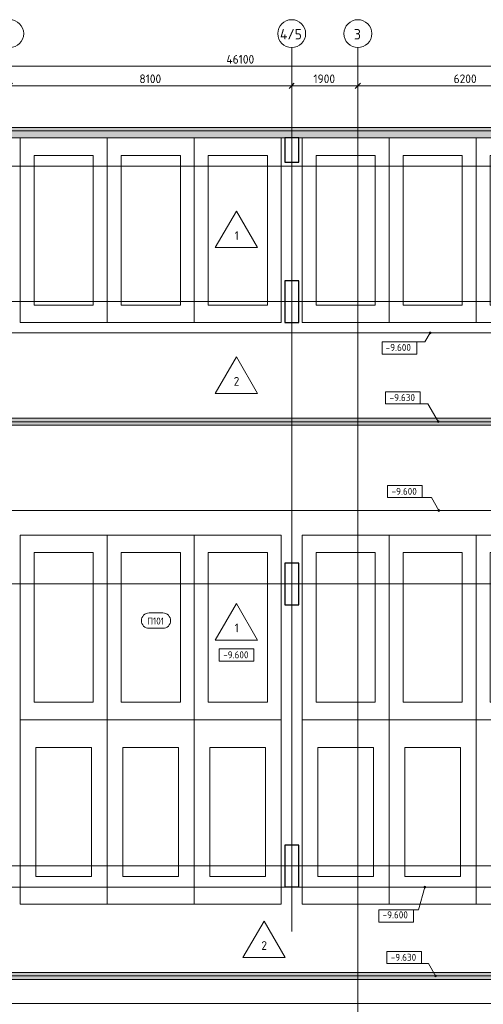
# Model space of a CAD drawing. Header units: millimetres. Extents: x -4136 to 63268, y -10605 to 130973.
# Tile 44 of 47: x 17084 to 30405, y 101425 to 129707. Entities that reach past the tile are written whole.
import ezdxf

# ---------------------------------------------------------------- set-up
doc = ezdxf.new("R2010")
doc.units = ezdxf.units.MM
doc.linetypes.add('4_ Штрихпунктир_ 10 х 2 мм', pattern=[14, 10, -2, 0, -2])
doc.linetypes.add('4_ Штрихпунктир_ 15 х 2 мм', pattern=[19, 15, -2, 0, -2])
for name, color, linetype, lineweight in [('A-ANNO-DIMS', 7, 'Continuous', 5), ('A-ANNO-DIMS-100', 7, 'Continuous', 5), ('A-AREA-IDEN', 7, 'Continuous', 5), ('A-DETL', 7, 'Continuous', 25), ('A-FLOR', 7, 'Continuous', 13), ('A-FLOR-IDEN', 7, 'Continuous', 5), ('A-GENM', 7, 'Continuous', 13), ('A-WALL', 7, 'Continuous', 13), ('A-WALL-PATT', 7, 'Continuous', 13), ('C-PRKG', 7, 'Continuous', 13), ('G-ANNO-DIMS', 7, 'Continuous', 5), ('M-EQPM', 7, 'Continuous', 13), ('S-COLS', 7, 'Continuous', 25), ('S-GRID', 7, 'Continuous', 5), ('S-GRID-IDEN', 7, 'Continuous', 5)]:
    doc.layers.add(name, color=color, linetype=linetype, lineweight=lineweight)
doc.styles.add('GOST Common_1', font='GOST_Common.ttf', dxfattribs={"height": 300})
doc.styles.add('GOST Common_2', font='GOST_Common.ttf', dxfattribs={"height": 250})
doc.styles.add('GOST Common_3', font='GOST_Common.ttf', dxfattribs={"height": 200})
doc.dimstyles.new('2_5_мм', dxfattribs={"dimscale": 304.8, "dimtxt": 251.428749, "dimasz": 0.492126, "dimexe": 0.492126, "dimexo": 0.492126, "dimgap": 0, "dimtad": 1, "dimdec": 5, "dimrnd": 1e-05, "dimdsep": 46, "dimtxsty": 'GOST Common_2', "dimblk1": 'OBLIQUE', "dimblk2": 'OBLIQUE', "dimsah": 1, "dimcen": 0.09, "dimdle": 0.492126, "dimadec": 5, "dimazin": 2, "dimtfac": 1, "dimtdec": 4, "dimtix": 1, "dimtmove": 0, "dimatfit": 3, "dimfxl": 1, "dimtvp": 1, "dimtolj": 1, "dimtzin": 0, "dimarcsym": 2})

# ---------------------------------------------------------------- blocks, each defined once
blk = doc.blocks.new('АР_Машиноместо - 5300x2500_С-3113488--02_Подвал_МП_часть А')
at = {"layer": 'C-PRKG'}
for p, q in [((2500, 5300), (0, 5300)), ((0, 0), (0, 5300)), ((2500, 0), (2500, 5300)), ((400, 4800), (2100, 4800)), ((400, 500), (400, 4800)), ((2100, 500), (2100, 4800)), ((400, 500), (2100, 500)), ((2500, 0), (0, 0))]:
    blk.add_line(p, q, dxfattribs=at)
blk = doc.blocks.new('АР_Машиноместо - 5300x2500_С-2205627--02_Подвал_МП_часть А')
at = {"layer": 'C-PRKG'}
for p, q in [((2500, 0), (0, 0)), ((0, 0), (0, -5300)), ((2500, 0), (2500, -5300)), ((400, -500), (400, -4800)), ((400, -500), (2100, -500)), ((2100, -500), (2100, -4800)), ((400, -4800), (2100, -4800)), ((2500, -5300), (0, -5300))]:
    blk.add_line(p, q, dxfattribs=at)
blk = doc.blocks.new('АР_Машиноместо - 5300x2500_С-V25--02_Подвал_МП_часть А')
at = {"layer": 'C-PRKG'}
for p, q in [((2500, 0), (0, 0)), ((0, 0), (0, -5300)), ((2500, 0), (2500, -5300)), ((400, -500), (400, -4800)), ((400, -500), (2100, -500)), ((2100, -500), (2100, -4800)), ((400, -4800), (2100, -4800))]:
    blk.add_line(p, q, dxfattribs=at)
blk = doc.blocks.new('АР_Машиноместо - 5300x2500_С-V22--02_Подвал_МП_часть А')
at = {"layer": 'C-PRKG'}
for p, q in [((0, 0), (0, 5300)), ((2500, 0), (2500, 5300)), ((400, 4800), (2100, 4800)), ((400, 500), (400, 4800)), ((2100, 500), (2100, 4800)), ((400, 500), (2100, 500)), ((2500, 0), (0, 0))]:
    blk.add_line(p, q, dxfattribs=at)
blk = doc.blocks.new('АР_Машиноместо - 4900x2400_М__5300х2500_-V11--02_Подвал_МП_часть А')
at = {"layer": 'C-PRKG'}
for p, q in [((2500, 0), (0, 0)), ((0, 0), (0, -5300)), ((2500, 0), (2500, -5300)), ((450, -800), (450, -4500)), ((450, -800), (2050, -800)), ((2050, -800), (2050, -4500)), ((450, -4500), (2050, -4500)), ((2500, -5300), (0, -5300))]:
    blk.add_line(p, q, dxfattribs=at)
blk = doc.blocks.new('АР_Машиноместо - 4900x2400_М__5300х2500_-3113489--02_Подвал_МП_часть А')
at = {"layer": 'C-PRKG'}
for p, q in [((2500, 5300), (0, 5300)), ((0, 0), (0, 5300)), ((2500, 0), (2500, 5300)), ((450, 4500), (2050, 4500)), ((450, 800), (450, 4500)), ((2050, 800), (2050, 4500)), ((450, 800), (2050, 800)), ((2500, 0), (0, 0))]:
    blk.add_line(p, q, dxfattribs=at)
blk = doc.blocks.new('АР_Лоток - 200х100h_ЛВ1-7189170--02_Подвал_МП_часть А')
at = {"layer": 'M-EQPM', "true_color": 0xdddddd}
blk.add_hatch(color=254, dxfattribs=at).paths.add_polyline_path([(42167, -100), (42200, -100), (42200, 100), (0, 100), (0, -100), (42000, -100)])
blk = doc.blocks.new('АР_Лоток - 200х100h_ЛВ1-7240422--02_Подвал_МП_часть А')
at = {"layer": 'M-EQPM', "true_color": 0xdddddd}
blk.add_hatch(color=254, dxfattribs=at).paths.add_polyline_path([(25157, -100), (42000, -100), (42000, 100), (0, 100), (0, -100), (18275, -100)])
blk = doc.blocks.new('АР-Заполнение деф_ шва - Д_ш_-4425338--02_Подвал_МП_часть А')
at = {"layer": 'A-GENM'}
blk.add_line((0, -25), (43650, -25), dxfattribs=at)
blk = doc.blocks.new('Ось сетки - 8_0 мм-31302--02_Подвал_МП_часть А')
at = {"layer": 'S-GRID-IDEN'}
blk.add_circle((0, 0), 4, dxfattribs=at)
blk = doc.blocks.new('DIMBLOCK63--02_Подвал_МП_часть А')
at = {"layer": 'A-ANNO-DIMS-100'}
for p, q in [((16800, 127764), (16800, 127958)), ((24900, 127764), (24900, 127958)), ((16800, 127808), (24900, 127808)), ((16800, 127808), (16800, 127764)), ((24900, 127808), (24900, 127764))]:
    blk.add_line(p, q, dxfattribs=at)
at = {"layer": 'A-ANNO-DIMS-100', "lineweight": 25}
for p, q in [((16800, 127808), (16875, 127883)), ((24900, 127808), (24975, 127883)), ((16800, 127808), (16725, 127733)), ((24900, 127808), (24825, 127733))]:
    blk.add_line(p, q, dxfattribs=at)
at = {"layer": 'A-ANNO-DIMS-100', "color": 0, "insert": (20524, 128134), "char_height": 250, "width": 782.41, "attachment_point": 1, "line_spacing_factor": 1.022761, "style": 'GOST Common_2'}
blk.add_mtext('8100', dxfattribs=at)
blk = doc.blocks.new('_Oblique')
at = {"color": 0, "linetype": 'ByBlock', "lineweight": -2}
blk.add_line((-0.5, -0.5), (0.5, 0.5), dxfattribs=at)
blk = doc.blocks.new('DIMBLOCK64--02_Подвал_МП_часть А')
at = {"layer": 'A-ANNO-DIMS-100'}
for p, q in [((24900, 127764), (24900, 127958)), ((26800, 127764), (26800, 127958)), ((24900, 127808), (26800, 127808)), ((24900, 127808), (24900, 127764)), ((26800, 127808), (26800, 127764))]:
    blk.add_line(p, q, dxfattribs=at)
at = {"layer": 'A-ANNO-DIMS-100', "lineweight": 25}
for p, q in [((24900, 127808), (24975, 127883)), ((26800, 127808), (26875, 127883)), ((24900, 127808), (24825, 127733)), ((26800, 127808), (26725, 127733))]:
    blk.add_line(p, q, dxfattribs=at)
at = {"layer": 'A-ANNO-DIMS-100', "color": 0, "insert": (25524, 128134), "char_height": 250, "width": 782.41, "attachment_point": 1, "line_spacing_factor": 1.022761, "style": 'GOST Common_2'}
blk.add_mtext('1900', dxfattribs=at)
blk = doc.blocks.new('DIMBLOCK65--02_Подвал_МП_часть А')
at = {"layer": 'A-ANNO-DIMS-100'}
for p, q in [((26800, 127764), (26800, 127958)), ((33000, 127764), (33000, 127958)), ((26800, 127808), (33000, 127808)), ((26800, 127808), (26800, 127764)), ((33000, 127808), (33000, 127764))]:
    blk.add_line(p, q, dxfattribs=at)
at = {"layer": 'A-ANNO-DIMS-100', "lineweight": 25}
for p, q in [((26800, 127808), (26875, 127883)), ((33000, 127808), (33075, 127883)), ((26800, 127808), (26725, 127733)), ((33000, 127808), (32925, 127733))]:
    blk.add_line(p, q, dxfattribs=at)
at = {"layer": 'A-ANNO-DIMS-100', "color": 0, "insert": (29551, 128134), "char_height": 250, "width": 838.66, "attachment_point": 1, "line_spacing_factor": 1.022761, "style": 'GOST Common_2'}
blk.add_mtext('6200', dxfattribs=at)
blk = doc.blocks.new('DIMBLOCK69--02_Подвал_МП_часть А')
at = {"layer": 'A-ANNO-DIMS-100', "lineweight": 25}
for p, q in [((400, 128368), (475, 128443)), ((46500, 128368), (46575, 128443)), ((400, 128368), (325, 128293)), ((46500, 128368), (46425, 128293))]:
    blk.add_line(p, q, dxfattribs=at)
at = {"layer": 'A-ANNO-DIMS-100'}
for p, q in [((400, 128422), (400, 128218)), ((400, 128368), (400, 128422)), ((46500, 128324), (46500, 128518)), ((250, 128368), (46650, 128368)), ((46500, 128368), (46500, 128324))]:
    blk.add_line(p, q, dxfattribs=at)
at = {"layer": 'A-ANNO-DIMS-100', "color": 0, "insert": (23024, 128694), "char_height": 250, "width": 1022.76, "attachment_point": 1, "line_spacing_factor": 1.022761, "style": 'GOST Common_2'}
blk.add_mtext('46100', dxfattribs=at)
blk = doc.blocks.new('Высотные отметки - Frame_2-749557--02_Подвал_МП_часть А')
at = {"layer": 'G-ANNO-DIMS'}
for p, q in [((-5, 3.5), (-5, 0)), ((5, 3.5), (-5, 3.5)), ((5, 0), (5, 3.5)), ((-5, 0), (5, 0))]:
    blk.add_line(p, q, dxfattribs=at)
blk = doc.blocks.new('Марка помещения _Номер_ - 2 мм-68851--02_Подвал_МП_часть А')
at = {"layer": 'A-AREA-IDEN'}
for p, q in [((-2.03, 2.21), (1.97, 2.21)), ((-2.03, -2.19), (1.97, -2.19))]:
    blk.add_line(p, q, dxfattribs=at)
for centre, start, end in [((-2.03, 0.01), 90, 270), ((1.97, 0.01), 270, 90)]:
    blk.add_arc(centre, 2.2, start, end, dxfattribs=at)
blk = doc.blocks.new('Марка полов - Марка полов-4106608--02_Подвал_МП_часть А')
at = {"layer": 'A-FLOR-IDEN'}
for p, q in [((0, 7), (-6.06, -3.5)), ((6.06, -3.5), (0, 7)), ((-6.06, -3.5), (6.06, -3.5))]:
    blk.add_line(p, q, dxfattribs=at)

msp = doc.modelspace()

# ---------------------------------------------------------------- hatches: boundary and pattern name
at = {"layer": 'A-WALL-PATT', "lineweight": 5}
h = msp.add_hatch(dxfattribs=at)
h.set_pattern_fill('FP_3', color=256, style=0, pattern_type=2)
h.set_pattern_definition([(45, (0, 0), (-114.04925, 114.04925), []), (45, (114.05, 0), (-114.04925, 114.04925), [201.612, -40.322, 3.353, -36.97])])
h.paths.add_polyline_path([(40650, 126310), (40650, 126610), (700, 126610), (700, 126310), (33788.219148, 126310)])
at = {"layer": 'G-ANNO-DIMS'}
h = msp.add_hatch(color=256, dxfattribs=at)
edge = h.paths.add_edge_path()
edge.add_arc((28875.357813, 120710), 25, 0, 360)
h = msp.add_hatch(color=256, dxfattribs=at)
edge = h.paths.add_edge_path()
edge.add_arc((29107.142504, 118162.916314), 25, 0, 360)
h = msp.add_hatch(color=256, dxfattribs=at)
edge = h.paths.add_edge_path()
edge.add_arc((29129.079758, 115610), 25, 0, 360)
h = msp.add_hatch(color=256, dxfattribs=at)
edge = h.paths.add_edge_path()
edge.add_arc((28727.629242, 104790), 25, 0, 360)
h = msp.add_hatch(color=256, dxfattribs=at)
edge = h.paths.add_edge_path()
edge.add_arc((29032.367614, 102239.057107), 25, 0, 360)

# ---------------------------------------------------------------- linework, layer by layer
at = {"layer": 'A-DETL', "linetype": '4_ Штрихпунктир_ 15 х 2 мм', "lineweight": 5}
for p, q in [((-190, 118160), (44210, 118160)), ((1660, 102240), (44800, 102240))]:
    msp.add_line(p, q, dxfattribs=at)
at = {"layer": 'A-FLOR'}
for p, q in [((700, 120710), (44350, 120710)), ((1750, 118260), (43950, 118260)), ((43750, 118060), (1750, 118060)), ((41300, 115610), (1750, 115610)), ((41300, 115610), (1750, 115610)), ((1750, 104790), (41300, 104790)), ((24700, 104790), (24700, 104800)), ((25100, 104800), (25100, 104790)), ((1750, 102340), (43750, 102340)), ((43950, 102140), (1750, 102140)), ((44350, 101450), (700, 101450))]:
    msp.add_line(p, q, dxfattribs=at)
at = {"layer": 'A-WALL'}
for p, q in [((44350, 126610), (300, 126610)), ((700, 126310), (40650, 126310))]:
    msp.add_line(p, q, dxfattribs=at)
at = {"layer": 'G-ANNO-DIMS'}
for p, q in [((28875.357813, 120710), (28727.177978, 120453.344999)), ((28727.177978, 120453.344999), (27995.675076, 120453.344999)), ((28813.009931, 118672.368874), (28094.251802, 118672.368874)), ((29107.142504, 118162.916314), (28813.009931, 118672.368874)), ((28916.610171, 115978.00812), (28149.986708, 115978.00812)), ((29129.079758, 115610), (28916.610171, 115978.00812)), ((23452.41476, 111282.871187), (23314.127664, 111282.871187)), ((28727.629242, 104790), (28538.20332, 104134.686799)), ((28538.20332, 104134.686799), (27899.649049, 104134.686799)), ((28827.688431, 102593.571853), (28128.698306, 102593.571853)), ((29032.367614, 102239.057107), (28827.688431, 102593.571853))]:
    msp.add_line(p, q, dxfattribs=at)
for centre in [(28875.357813, 120710), (29107.142504, 118162.916314), (29129.079758, 115610), (28727.629242, 104790), (29032.367614, 102239.057107)]:
    msp.add_circle(centre, 25, dxfattribs=at)
at = {"layer": 'S-COLS'}
for p, q in [((25100, 126310), (24700, 126310)), ((24700, 126310), (24700, 125610)), ((25100, 125610), (25100, 126310)), ((24700, 125610), (25100, 125610)), ((25100, 122210), (24700, 122210)), ((24700, 122210), (24700, 121010)), ((25100, 121010), (25100, 122210)), ((24700, 121010), (25100, 121010)), ((25100, 114100), (24700, 114100)), ((24700, 114100), (24700, 112900)), ((25100, 112900), (25100, 114100)), ((24700, 112900), (25100, 112900)), ((25100, 106000), (24700, 106000)), ((24700, 106000), (24700, 104800)), ((25100, 104800), (25100, 106000)), ((24700, 104800), (25100, 104800))]:
    msp.add_line(p, q, dxfattribs=at)
at = {"layer": 'S-GRID', "linetype": '4_ Штрихпунктир_ 10 х 2 мм'}
for p, q in [((24900, 103519.533888), (24900, 128906.889941)), ((26800, 30441.966891), (26800, 128906.889941)), ((47918.984503, 126510), (-2313.623038, 126510)), ((38983.503377, 125500), (-2313.623038, 125500)), ((47918.984503, 125500), (-2313.623038, 125500)), ((50109.84375, 121610), (-2750.29548, 121610)), ((47918.984503, 121610), (-2313.623038, 121610)), ((48081.984854, 113500), (-2313.623038, 113500)), ((48081.984854, 105400), (-2313.623038, 105400))]:
    msp.add_line(p, q, dxfattribs=at)

# ---------------------------------------------------------------- block references
at = {"layer": 'A-AREA-IDEN', "xscale": 99.99999999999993, "yscale": 99.99999999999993, "zscale": 99.99999999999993}
msp.add_blockref('Марка помещения _Номер_ - 2 мм-68851--02_Подвал_МП_часть А', (21003.946516, 112444.10441), dxfattribs=at)
at = {"layer": 'A-FLOR-IDEN', "xscale": 99.99999999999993, "yscale": 99.99999999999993, "zscale": 99.99999999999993}
for p in [(23310, 123510), (23310, 119321.524105), (23310, 112239.005868), (24103.892779, 103117.491678)]:
    msp.add_blockref('Марка полов - Марка полов-4106608--02_Подвал_МП_часть А', p, dxfattribs=at)
at = {"layer": 'A-GENM', "rotation": 180}
msp.add_blockref('АР-Заполнение деф_ шва - Д_ш_-4425338--02_Подвал_МП_часть А', (44350, 101425), dxfattribs=at)
at = {"layer": 'C-PRKG', "rotation": 180}
for name, p in [('АР_Машиноместо - 5300x2500_С-V25--02_Подвал_МП_часть А', (19600, 121010)), ('АР_Машиноместо - 5300x2500_С-V25--02_Подвал_МП_часть А', (22100, 121010)), ('АР_Машиноместо - 5300x2500_С-V25--02_Подвал_МП_часть А', (24600, 121010)), ('АР_Машиноместо - 5300x2500_С-3113488--02_Подвал_МП_часть А', (19600, 114900)), ('АР_Машиноместо - 5300x2500_С-3113488--02_Подвал_МП_часть А', (22100, 114900)), ('АР_Машиноместо - 5300x2500_С-3113488--02_Подвал_МП_часть А', (24600, 114900)), ('АР_Машиноместо - 4900x2400_М__5300х2500_-V11--02_Подвал_МП_часть А', (19600, 104300)), ('АР_Машиноместо - 4900x2400_М__5300х2500_-V11--02_Подвал_МП_часть А', (24600, 104300)), ('АР_Машиноместо - 4900x2400_М__5300х2500_-V11--02_Подвал_МП_часть А', (30200, 104300))]:
    msp.add_blockref(name, p, dxfattribs=at)
at = {"layer": 'C-PRKG'}
for name, p in [('АР_Машиноместо - 5300x2500_С-V22--02_Подвал_МП_часть А', (25200, 121010)), ('АР_Машиноместо - 5300x2500_С-V22--02_Подвал_МП_часть А', (27700, 121010)), ('АР_Машиноместо - 5300x2500_С-V22--02_Подвал_МП_часть А', (30200, 121010)), ('АР_Машиноместо - 5300x2500_С-2205627--02_Подвал_МП_часть А', (25200, 114900)), ('АР_Машиноместо - 5300x2500_С-2205627--02_Подвал_МП_часть А', (27700, 114900)), ('АР_Машиноместо - 5300x2500_С-2205627--02_Подвал_МП_часть А', (30200, 114900)), ('АР_Машиноместо - 4900x2400_М__5300х2500_-3113489--02_Подвал_МП_часть А', (19600, 104300)), ('АР_Машиноместо - 4900x2400_М__5300х2500_-3113489--02_Подвал_МП_часть А', (25200, 104300)), ('АР_Машиноместо - 4900x2400_М__5300х2500_-3113489--02_Подвал_МП_часть А', (30200, 104300))]:
    msp.add_blockref(name, p, dxfattribs=at)
at = {"layer": 'G-ANNO-DIMS', "extrusion": (0, 0, -1), "xscale": 99.99999999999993, "yscale": 99.99999999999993, "zscale": 99.99999999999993, "rotation": 180}
for p in [(-27995.675076, 120453.344999), (-27899.649049, 104134.686799)]:
    msp.add_blockref('Высотные отметки - Frame_2-749557--02_Подвал_МП_часть А', p, dxfattribs=at)
at = {"layer": 'G-ANNO-DIMS', "xscale": 99.99999999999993, "yscale": 99.99999999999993, "zscale": 99.99999999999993}
for p in [(28094.251802, 118672.368874), (28149.986708, 115978.00812), (23314.127664, 111282.871187), (28128.698306, 102593.571853)]:
    msp.add_blockref('Высотные отметки - Frame_2-749557--02_Подвал_МП_часть А', p, dxfattribs=at)
at = {"layer": 'M-EQPM'}
for name, p in [('АР_Лоток - 200х100h_ЛВ1-7189170--02_Подвал_МП_часть А', (1750, 118160)), ('АР_Лоток - 200х100h_ЛВ1-7240422--02_Подвал_МП_часть А', (1750, 102240))]:
    msp.add_blockref(name, p, dxfattribs=at)
at = {"layer": 'S-GRID-IDEN', "xscale": 99.99999999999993, "yscale": 99.99999999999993, "zscale": 99.99999999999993}
for p in [(16800, 129306.889941), (24900, 129306.889941), (26800, 129306.889941)]:
    msp.add_blockref('Ось сетки - 8_0 мм-31302--02_Подвал_МП_часть А', p, dxfattribs=at)

# ---------------------------------------------------------------- texts
at = {"layer": 'A-AREA-IDEN', "char_height": 200, "attachment_point": 1, "style": 'GOST Common_3'}
for s, insert, width in [('\\fGOST Common|b0|i0|c204|p34|;П', (20746.432319, 112532.847592), 200.421875), ('101', (20911.796903, 112532.847592), 416.8775)]:
    msp.add_mtext(s, dxfattribs=dict(at, insert=insert, width=width))
at = {"layer": 'A-FLOR-IDEN', "char_height": 250, "attachment_point": 1, "style": 'GOST Common_2'}
for s, insert, width in [('\\fGOST Common|b0|i0|c204|p34|;1', (23259.123717, 123632.061672), 152.320625), ('\\fGOST Common|b0|i0|c204|p34|;2', (23233.123717, 119443.585777), 216.455625), ('\\fGOST Common|b0|i0|c204|p34|;1', (23259.123717, 112361.06754), 152.320625), ('\\fGOST Common|b0|i0|c204|p34|;2', (24027.016496, 103239.553351), 216.455625)]:
    msp.add_mtext(s, dxfattribs=dict(at, insert=insert, width=width))
at = {"layer": 'G-ANNO-DIMS', "char_height": 200, "width": 917.17566319, "attachment_point": 1, "line_spacing_factor": 1.022761, "style": 'GOST Common_3'}
for s, insert in [('-9.600', (27598.735453, 120392.411797)), ('-9.630', (27712.095276, 118953.734535)), ('-9.600', (27767.830182, 116259.373781)), ('-9.600', (22931.971138, 111564.236848)), ('-9.600', (27510.989167, 104095.028071)), ('-9.630', (27746.54178, 102874.937514))]:
    msp.add_mtext(s, dxfattribs=dict(at, insert=insert))
at = {"layer": 'S-GRID-IDEN', "char_height": 300, "attachment_point": 1, "style": 'GOST Common_1'}
for s, insert, width in [('4/5', (24562.37793, 129438.97709), 809.704375), ('\\fGOST Common|b0|i0|c204|p34|;3', (26687.37793, 129438.97709), 264.556875)]:
    msp.add_mtext(s, dxfattribs=dict(at, insert=insert, width=width))

# ---------------------------------------------------------------- dimensions: what is measured, and where the dimension line sits
at = {"layer": 'A-ANNO-DIMS'}
for base, p1, p2, override, picture, middle in [((46499.9999999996, 128367.6039266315), (400.0000000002, 128271.8899414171), (46499.9999999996, 128473.6699438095), {"dimpost": '<>', "dimfxl": 46100.441594}, 'DIMBLOCK69--02_Подвал_МП_часть А', (23449.9999999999, 128492.6039266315)), ((24900.0000000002, 127807.6039266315), (16800.0000000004, 127913.6699438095), (24900.0000000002, 127913.6699438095), {"dimpost": '<>', "dimfxl": 8100}, 'DIMBLOCK63--02_Подвал_МП_часть А', (20850.0000000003, 127932.6039266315)), ((26800, 127807.603927), (24900, 127913.669944), (26800, 127913.669944), {"dimpost": '<>', "dimfxl": 1900}, 'DIMBLOCK64--02_Подвал_МП_часть А', (25850, 127932.603927)), ((33000.0000000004, 127807.6039266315), (26800.0000000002, 127913.6699438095), (33000.0000000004, 127913.6699438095), {"dimpost": '<>', "dimfxl": 6200}, 'DIMBLOCK65--02_Подвал_МП_часть А', (29900.0000000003, 127932.6039266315))]:
    dim = msp.add_linear_dim(base=base, p1=p1, p2=p2, dimstyle='2_5_мм', override=override, dxfattribs=at)
    dim.commit()
    dim.dimension.update_dxf_attribs({"geometry": picture, "text_midpoint": middle})

doc.saveas('drawing.dxf')
